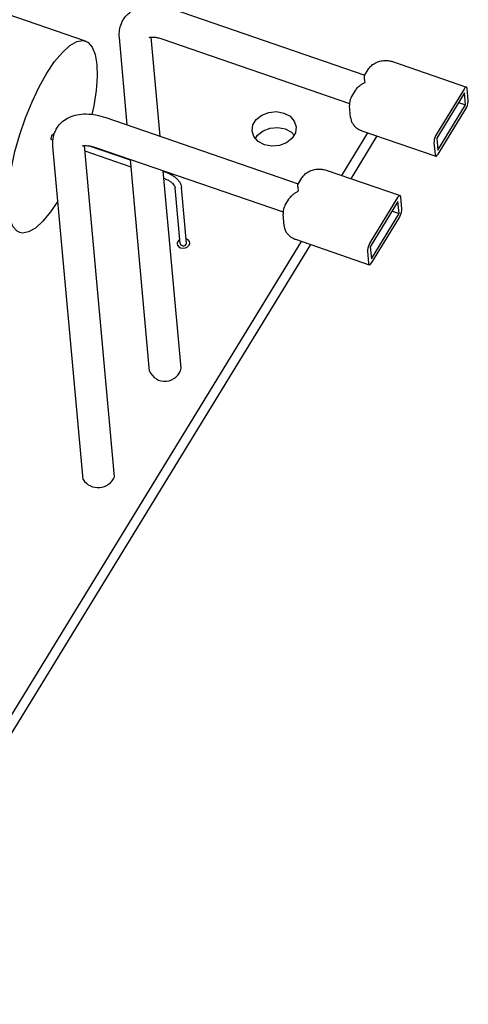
# Model space of a CAD drawing. Extents: x 24 to 303, y 44 to 227.
# Tile 5 of 7: x 144 to 180, y 107 to 184. Entities that reach past the tile are written whole.
import ezdxf

# ---------------------------------------------------------------- set-up
doc = ezdxf.new("R2010")
doc.units = 0
doc.header["$LTSCALE"] = 1.1
doc.header["$MEASUREMENT"] = 0
doc.layers.get('0').update_dxf_attribs({"linetype": 'CONTINUOUS'})
for name, color, linetype in [('EAG011-01___DXF_CONTINUOUS_LINE', 7, 'CONTINUOUS'), ('LIANJIEXIAN_DXF_CONTINUOUS_LINE', 7, 'CONTINUOUS'), ('MPT250-48_DXF_CONTINUOUS_LINE', 7, 'CONTINUOUS')]:
    doc.layers.add(name, color=color, linetype=linetype)

msp = doc.modelspace()

# ---------------------------------------------------------------- linework, layer by layer
for centre, radius, start, end in [((155.546, 157.219), 1.312, 202.84954, 347.50719), ((150.271, 148.929), 1.426, 213.97799, 336.37875)]:
    msp.add_arc(centre, radius, start, end)
at = {"layer": 'EAG011-01___DXF_CONTINUOUS_LINE', "color": 7, "linetype": 'Continuous'}
for p, q in [((169.517, 172.159), (171.583, 175.536)), ((170.246, 171.909), (172.312, 175.285)), ((113.592, 80.77), (166.335, 166.958)), ((113.706, 79.515), (167.063, 166.708)), ((156.729, 167.11), (156.676, 167.084)), ((157.381, 167.076), (157.226, 167.162))]:
    msp.add_line(p, q, dxfattribs=at)
for points in [[(162.428, 175.691), (162.491, 176.163), (162.757, 176.598), (163.193, 176.942), (163.748, 177.154), (164.353, 177.209), (164.936, 177.099)], [(164.936, 177.099), (165.427, 176.839), (165.767, 176.46), (165.914, 176.006)], [(162.713, 175.084), (162.871, 175.342), (163.307, 175.686), (163.861, 175.899), (164.467, 175.953), (165.05, 175.844)], [(165.914, 176.006), (165.851, 175.534), (165.585, 175.1), (165.148, 174.755), (164.594, 174.543), (163.989, 174.488), (163.405, 174.598)], [(165.05, 175.844), (165.541, 175.584), (165.743, 175.358)], [(163.405, 174.598), (162.914, 174.858), (162.575, 175.237), (162.428, 175.691)], [(156.676, 167.084), (156.559, 166.959), (156.509, 166.811), (156.51, 166.76)], [(156.51, 166.76), (156.535, 166.661), (156.634, 166.534), (156.789, 166.448)], [(156.789, 166.448), (156.977, 166.416), (157.17, 166.443), (157.338, 166.526), (157.456, 166.651), (157.506, 166.799), (157.505, 166.85)], [(157.505, 166.85), (157.479, 166.949), (157.381, 167.076)]]:
    msp.add_lwpolyline(points, dxfattribs=at)
at = {"layer": 'LIANJIEXIAN_DXF_CONTINUOUS_LINE', "color": 7, "linetype": 'Continuous'}
for p, q in [((156.121, 185.321), (171.332, 180.092)), ((152.575, 176.159), (151.948, 183.069)), ((155.166, 175.268), (154.456, 183.1)), ((155.309, 182.957), (170.129, 177.861)), ((171.312, 180.059), (171.608, 180.543)), ((173.532, 181.161), (179.365, 179.155)), ((179.174, 178.996), (176.987, 175.422)), ((179.507, 178.098), (179.421, 179.04)), ((170.296, 178.399), (170.592, 178.882)), ((179.203, 178.682), (177.016, 175.109)), ((179.288, 177.741), (179.203, 178.682)), ((170.211, 176.752), (170.126, 177.694)), ((177.101, 174.167), (179.288, 177.741)), ((177.129, 173.853), (179.316, 177.427)), ((178.742, 177.929), (179.288, 177.741)), ((150.873, 176.744), (166.083, 171.514)), ((171.105, 175.7), (176.938, 173.694)), ((177.016, 175.109), (177.101, 174.167)), ((149.089, 148.132), (146.7, 174.492)), ((151.578, 148.358), (149.207, 174.523)), ((150.06, 174.38), (164.88, 169.284)), ((176.797, 174.751), (176.882, 173.81)), ((154.337, 156.709), (152.822, 173.43)), ((156.827, 156.935), (155.413, 172.539)), ((166.063, 171.482), (166.359, 171.966)), ((168.283, 172.584), (174.117, 170.578)), ((173.926, 170.419), (171.739, 166.845)), ((174.258, 169.521), (174.173, 170.463)), ((165.047, 169.822), (165.343, 170.305)), ((173.954, 170.105), (171.767, 166.532)), ((174.039, 169.164), (173.954, 170.105)), ((164.962, 168.175), (164.877, 169.117)), ((171.852, 165.59), (174.039, 169.164)), ((171.881, 165.276), (174.068, 168.85)), ((173.493, 169.352), (174.039, 169.164)), ((165.856, 167.123), (171.69, 165.117)), ((171.767, 166.532), (171.852, 165.59)), ((171.548, 166.174), (171.634, 165.233))]:
    msp.add_line(p, q, dxfattribs=at)
for points in [[(179.365, 179.155), (179.308, 179.146), (179.243, 179.091), (179.174, 178.996)], [(179.421, 179.04), (179.402, 179.119), (179.365, 179.155)], [(179.316, 177.427), (179.382, 177.552), (179.44, 177.697), (179.482, 177.846), (179.505, 177.985), (179.507, 178.098)], [(176.987, 175.422), (176.921, 175.297), (176.864, 175.152), (176.822, 175.004), (176.799, 174.865), (176.797, 174.751)], [(176.882, 173.81), (176.902, 173.731), (176.938, 173.694)], [(176.938, 173.694), (176.995, 173.703), (177.061, 173.759), (177.129, 173.853)], [(174.116, 170.578), (174.06, 170.569), (173.994, 170.514), (173.926, 170.419)], [(174.173, 170.463), (174.153, 170.542), (174.116, 170.578)], [(174.068, 168.85), (174.134, 168.975), (174.191, 169.12), (174.233, 169.268), (174.256, 169.407), (174.258, 169.521)], [(171.739, 166.845), (171.673, 166.72), (171.615, 166.575), (171.573, 166.427), (171.55, 166.288), (171.548, 166.174)], [(171.634, 165.233), (171.653, 165.154), (171.69, 165.117)], [(171.69, 165.117), (171.747, 165.126), (171.812, 165.182), (171.881, 165.276)]]:
    msp.add_lwpolyline(points, dxfattribs=at)
for points in [[(152.26, 184.474), (152.368, 184.633), (152.745, 185.027), (153.241, 185.336), (153.857, 185.537), (154.581, 185.604), (155.352, 185.526), (156.121, 185.321)], [(151.948, 183.069), (151.964, 183.651), (152.106, 184.17), (152.26, 184.474)], [(154.303, 183.075), (154.298, 183.071), (154.346, 183.085), (154.477, 183.102), (154.687, 183.098), (154.97, 183.053), (155.309, 182.957)], [(171.608, 180.543), (171.819, 180.805), (172.104, 181.02), (172.44, 181.169), (172.805, 181.243), (173.176, 181.241), (173.532, 181.161)], [(171.35, 179.524), (171.323, 179.712), (171.304, 179.859), (171.297, 179.967), (171.304, 180.039), (171.313, 180.061)], [(170.59, 178.88), (170.64, 178.954), (170.769, 179.107), (170.931, 179.253), (171.124, 179.393), (171.35, 179.524)], [(170.296, 178.399), (170.187, 178.171), (170.13, 177.933), (170.126, 177.694)], [(147.012, 175.897), (147.119, 176.056), (147.497, 176.45), (147.992, 176.759), (148.608, 176.96), (149.332, 177.027), (150.103, 176.949), (150.873, 176.744)], [(170.211, 176.752), (170.268, 176.489), (170.39, 176.24), (170.575, 176.017), (170.817, 175.833), (171.012, 175.735)], [(146.7, 174.492), (146.715, 175.073), (146.858, 175.593), (147.012, 175.897)], [(171.012, 175.735), (171.105, 175.7)], [(149.054, 174.498), (149.049, 174.494), (149.097, 174.508), (149.228, 174.525), (149.439, 174.52), (149.721, 174.476), (150.06, 174.38)], [(166.359, 171.966), (166.571, 172.228), (166.855, 172.443), (167.191, 172.592), (167.556, 172.666), (167.927, 172.664), (168.283, 172.584)], [(166.101, 170.946), (166.074, 171.135), (166.056, 171.282), (166.049, 171.39), (166.055, 171.462), (166.064, 171.484)], [(165.342, 170.303), (165.391, 170.377), (165.521, 170.529), (165.683, 170.676), (165.875, 170.815), (166.101, 170.946)], [(165.047, 169.822), (164.938, 169.594), (164.881, 169.356), (164.877, 169.117)], [(164.962, 168.175), (165.019, 167.911), (165.141, 167.663), (165.326, 167.44), (165.569, 167.256), (165.763, 167.158)], [(165.763, 167.158), (165.856, 167.123)]]:
    msp.add_spline(points, degree=3, dxfattribs=at)
at = {"layer": 'MPT250-48_DXF_CONTINUOUS_LINE', "color": 7, "linetype": 'Continuous'}
for p, q in [((149.281, 182.786), (136.268, 187.26)), ((146.815, 175.438), (146.761, 175.457)), ((146.712, 174.945), (146.599, 174.984)), ((152.827, 173.371), (149.523, 174.507)), ((152.877, 172.825), (149.248, 174.073)), ((155.736, 172.371), (155.418, 172.48)), ((155.574, 171.898), (155.468, 171.935)), ((156.758, 166.783), (156.36, 171.176)), ((157.256, 166.828), (156.858, 171.221))]:
    msp.add_line(p, q, dxfattribs=at)
for points in [[(143.181, 169.502), (143.155, 170.461), (143.236, 171.564), (143.422, 172.779), (143.707, 174.066), (144.083, 175.392), (144.536, 176.709), (145.056, 177.983), (145.624, 179.172), (146.225, 180.241), (146.84, 181.158), (147.449, 181.894), (148.036, 182.428), (148.58, 182.742), (149.068, 182.828), (149.281, 182.786)], [(149.281, 182.786), (149.483, 182.683), (149.813, 182.31), (150.047, 181.723), (150.179, 180.938)], [(150.179, 180.938), (150.205, 179.979), (150.124, 178.877), (149.938, 177.661), (149.788, 176.981)], [(146.599, 174.984), (146.585, 174.995), (146.571, 175.042), (146.574, 175.115), (146.593, 175.205), (146.625, 175.297), (146.666, 175.377)], [(146.666, 175.377), (146.709, 175.434), (146.747, 175.458), (146.761, 175.457)], [(147.094, 170.138), (146.521, 169.283), (145.911, 168.547), (145.324, 168.013), (144.78, 167.699), (144.292, 167.613), (144.079, 167.655)], [(144.079, 167.655), (143.878, 167.758), (143.548, 168.13), (143.313, 168.717), (143.181, 169.502)], [(156.758, 166.783), (156.782, 166.713), (156.851, 166.648), (156.951, 166.614), (157.062, 166.617), (157.162, 166.658), (157.232, 166.728)], [(157.232, 166.728), (157.257, 166.813), (157.256, 166.827)]]:
    msp.add_lwpolyline(points, dxfattribs=at)
for points in [[(155.736, 172.371), (156.009, 172.253), (156.265, 172.094), (156.491, 171.902), (156.675, 171.684), (156.802, 171.45), (156.858, 171.221)], [(155.574, 171.898), (155.777, 171.81), (155.972, 171.688), (156.14, 171.546), (156.263, 171.4), (156.335, 171.272), (156.36, 171.176)]]:
    msp.add_spline(points, degree=3, dxfattribs=at)

doc.saveas('drawing.dxf')
